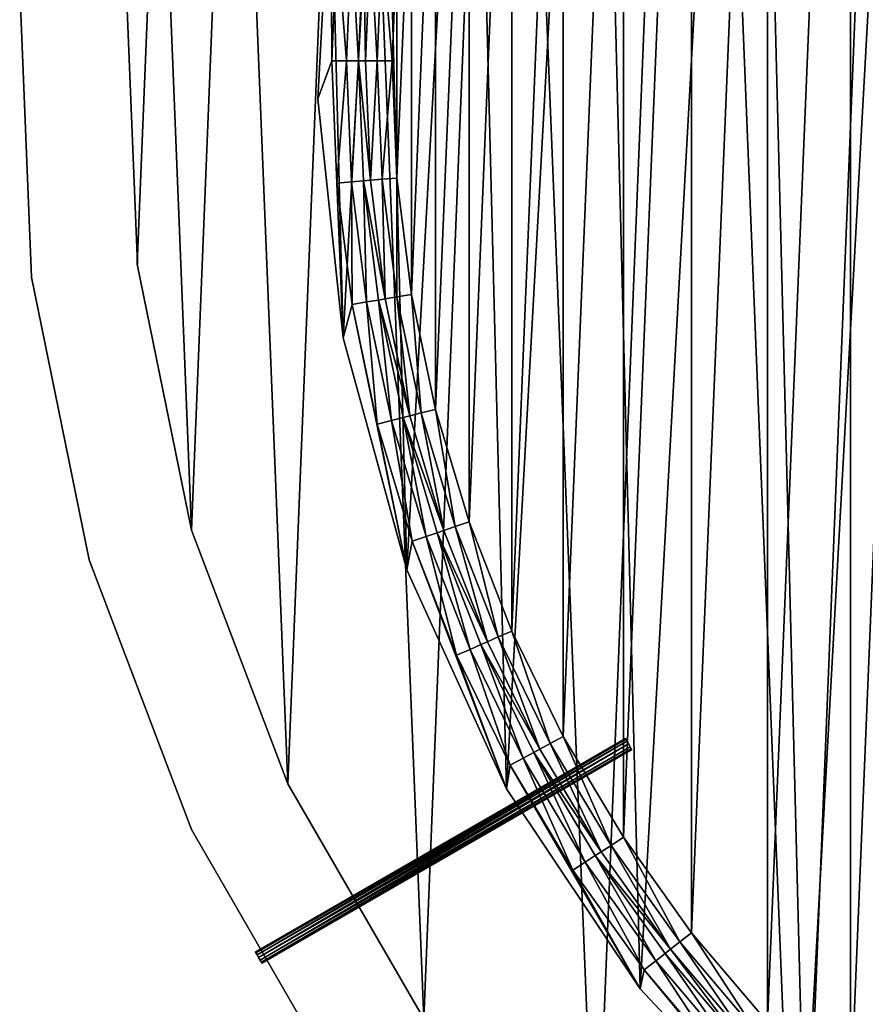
# Model space of a CAD drawing. Header units: millimetres. Extents: x 70 to 909, y -420 to 420.
# Tile 2 of 15: x 70 to 268, y -221 to 10. Entities that reach past the tile are written whole.
import ezdxf

# ---------------------------------------------------------------- set-up
doc = ezdxf.new("R2010")
doc.units = ezdxf.units.MM
doc.header["$LTSCALE"] = 25.4
doc.layers.get('0').update_dxf_attribs({"true_color": 0xff5454})

# ---------------------------------------------------------------- blocks, each defined once
blk = doc.blocks.new('MIST-8944.STL')
at = {"color": 7, "true_color": 0xffffff}
mesh = blk.add_polyface(dxfattribs=at)
corners = [(97.16, -47.61, 1.61), (102.27, 79.01, 1.61), (94.6, 15.91, 1.61), (109.88, -109.9, 1.61), (119.95, 140.07, 1.61), (132.42, -169.33, 1.61), (147.2, 197.5, 1.61), (164.21, -224.39, 1.61), (183.32, 249.82, 1.61), (204.41, -273.63, 1.61), (227.35, 295.66, 1.61), (251.99, -315.78, 1.61), (278.17, 333.85, 1.61), (305.72, -349.76, 1.61), (334.46, 363.39, 1.61), (364.2, -374.67, 1.61), (394.75, 383.52, 1.61), (425.92, -389.88, 1.61), (457.5, 393.72, 1.61), (489.28, -395, 1.61), (521.07, 393.72, 1.61), (552.65, -389.88, 1.61), (583.81, 383.52, 1.61), (614.37, -374.67, 1.61), (644.11, 363.39, 1.61), (672.85, -349.76, 1.61), (700.4, 333.85, 1.61), (726.58, -315.78, 1.61), (751.22, 295.66, 1.61), (774.16, -273.63, 1.61), (795.25, 249.82, 1.61), (814.36, -224.39, 1.61), (831.36, 197.5, 1.61), (846.15, -169.33, 1.61), (858.62, 140.07, 1.61), (868.69, -109.9, 1.61), (876.3, 79.01, 1.61), (881.4, -47.61, 1.61), (883.96, 15.91, 1.61)]
mesh.append_faces([[corners[k] for k in face] for face in [(0, 1, 2), (36, 37, 38)]], dxfattribs={"vtx0": -1, "color": 7})
mesh.append_faces([[corners[k] for k in face] for face in [(1, 3, 4), (4, 5, 6), (6, 7, 8), (8, 9, 10), (10, 11, 12), (12, 13, 14), (14, 15, 16), (16, 17, 18), (18, 19, 20), (20, 21, 22), (22, 23, 24), (24, 25, 26), (26, 27, 28), (28, 29, 30), (30, 31, 32), (32, 33, 34), (34, 35, 36)]], dxfattribs={"vtx0": -1, "vtx1": -1, "color": 7})
mesh.append_faces([[corners[k] for k in face] for face in [(1, 0, 3), (4, 3, 5), (6, 5, 7), (8, 7, 9), (10, 9, 11), (12, 11, 13), (14, 13, 15), (16, 15, 17), (18, 17, 19), (20, 19, 21), (22, 21, 23), (24, 23, 25), (26, 25, 27), (28, 27, 29), (30, 29, 31), (32, 31, 33), (34, 33, 35), (36, 35, 37)]], dxfattribs={"vtx0": -1, "vtx2": -1, "color": 7})
mesh = blk.add_polyface(dxfattribs=at)
corners = [(142.5, 47.34, 162.11), (143.9, 28.62, 162.11), (142.71, 0, 162.11), (147.44, 57.04, 162.11), (154.58, 102.35, 162.11), (153.32, 85.08, 162.11), (161.49, 112.53, 162.11), (175.34, 154.72, 162.11), (171.9, 139.22, 162.11), (184.48, 164.95, 162.11), (204.22, 203.07, 162.11), (199.14, 189.56, 162.11), (215.79, 212.87, 162.11), (240.49, 246.17, 162.11), (234.3, 234.73, 162.11), (254.56, 254.98, 162.11), (283.2, 282.89, 162.11), (276.41, 273.49, 162.11), (299.73, 290.14, 162.11), (331.25, 312.29, 162.11), (324.33, 304.8, 162.11), (350.07, 317.38, 162.11), (383.39, 333.6, 162.11), (376.75, 327.79, 162.11), (404.2, 335.97, 162.11), (438.27, 346.26, 162.11), (432.24, 341.85, 162.11), (460.66, 345.39, 162.11), (494.48, 349.96, 162.11), (489.28, 346.57, 162.11), (517.9, 345.39, 162.11), (550.55, 344.6, 162.11), (546.33, 341.85, 162.11), (574.36, 335.97, 162.11), (605.03, 330.31, 162.11), (601.81, 327.8, 162.11), (628.5, 317.38, 162.11), (656.52, 307.46, 162.11), (654.23, 304.8, 162.11), (678.84, 290.14, 162.11), (703.67, 276.66, 162.11), (702.15, 273.5, 162.11), (724.01, 254.98, 162.11), (745.27, 238.68, 162.11), (744.27, 234.73, 162.11), (762.78, 212.87, 162.11), (780.25, 194.53, 162.11), (779.42, 189.56, 162.11), (794.09, 164.95, 162.11), (807.68, 145.34, 162.11), (806.67, 139.22, 162.11), (817.08, 112.53, 162.11), (826.87, 92.38, 162.11), (825.25, 85.08, 162.11), (831.13, 57.05, 162.11), (837.32, 37.03, 162.11), (834.67, 28.62, 162.11), (835.86, 0, 162.11), (139.4, -8.9, 162.11), (145.36, -64.91, 162.11), (143.9, -28.62, 162.11), (147.44, -57.05, 162.11), (160.22, -119.24, 162.11), (153.32, -85.08, 162.11), (161.49, -112.53, 162.11), (183.61, -170.48, 162.11), (171.9, -139.22, 162.11), (184.48, -164.95, 162.11), (214.92, -217.31, 162.11), (199.15, -189.56, 162.11), (215.79, -212.87, 162.11), (253.33, -258.51, 162.11), (234.3, -234.73, 162.11), (254.56, -254.98, 162.11), (297.85, -293.01, 162.11), (276.42, -273.5, 162.11), (299.73, -290.14, 162.11), (347.33, -319.92, 162.11), (324.34, -304.8, 162.11), (350.07, -317.38, 162.11), (400.49, -338.55, 162.11), (376.75, -327.8, 162.11), (404.21, -335.97, 162.11), (455.95, -348.41, 162.11), (432.24, -341.85, 162.11), (460.67, -345.39, 162.11), (512.27, -349.24, 162.11), (489.29, -346.57, 162.11), (517.91, -345.39, 162.11), (567.99, -341.03, 162.11), (546.33, -341.85, 162.11), (574.36, -335.97, 162.11), (621.68, -323.99, 162.11), (601.82, -327.79, 162.11), (628.5, -317.38, 162.11), (671.94, -298.56, 162.11), (654.24, -304.8, 162.11), (678.84, -290.14, 162.11), (717.47, -265.39, 162.11), (702.16, -273.49, 162.11), (724.01, -254.98, 162.11), (757.08, -225.35, 162.11), (744.27, -234.73, 162.11), (762.78, -212.87, 162.11), (789.76, -179.48, 162.11), (779.42, -189.56, 162.11), (794.09, -164.95, 162.11), (814.66, -128.95, 162.11), (806.67, -139.22, 162.11), (817.08, -112.53, 162.11), (831.13, -75.09, 162.11), (825.25, -85.08, 162.11), (831.13, -57.04, 162.11), (834.67, -28.62, 162.11), (838.75, -19.28, 162.11)]
mesh.append_faces([[corners[k] for k in face] for face in [(1, 0, 3), (3, 4, 5), (5, 4, 6), (6, 7, 8), (8, 7, 9), (9, 10, 11), (11, 10, 12), (12, 13, 14), (14, 13, 15), (15, 16, 17), (17, 16, 18), (18, 19, 20), (20, 19, 21), (21, 22, 23), (23, 22, 24), (24, 25, 26), (26, 25, 27), (27, 28, 29), (29, 28, 30), (30, 31, 32), (32, 31, 33), (33, 34, 35), (35, 34, 36), (36, 37, 38), (38, 37, 39), (39, 40, 41), (41, 40, 42), (42, 43, 44), (44, 43, 45), (45, 46, 47), (47, 46, 48), (48, 49, 50), (50, 49, 51), (51, 52, 53), (53, 52, 54), (54, 55, 56), (56, 55, 57), (58, 2, 59), (59, 61, 62), (62, 64, 65), (65, 67, 68), (68, 70, 71), (71, 73, 74), (74, 76, 77), (77, 79, 80), (80, 82, 83), (83, 85, 86), (86, 88, 89), (89, 91, 92), (92, 94, 95), (95, 97, 98), (98, 100, 101), (101, 103, 104), (104, 106, 107), (107, 109, 110), (110, 113, 114), (114, 57, 55)]], dxfattribs={"vtx0": -1, "vtx1": -1, "color": 7})
mesh.append_faces([[corners[k] for k in face] for face in [(0, 1, 2), (3, 0, 4), (6, 4, 7), (9, 7, 10), (12, 10, 13), (15, 13, 16), (18, 16, 19), (21, 19, 22), (24, 22, 25), (27, 25, 28), (30, 28, 31), (33, 31, 34), (36, 34, 37), (39, 37, 40), (42, 40, 43), (45, 43, 46), (48, 46, 49), (51, 49, 52), (54, 52, 55), (2, 58, 0), (59, 2, 60), (59, 60, 61), (62, 61, 63), (62, 63, 64), (65, 64, 66), (65, 66, 67), (68, 67, 69), (68, 69, 70), (71, 70, 72), (71, 72, 73), (74, 73, 75), (74, 75, 76), (77, 76, 78), (77, 78, 79), (80, 79, 81), (80, 81, 82), (83, 82, 84), (83, 84, 85), (86, 85, 87), (86, 87, 88), (89, 88, 90), (89, 90, 91), (92, 91, 93), (92, 93, 94), (95, 94, 96), (95, 96, 97), (98, 97, 99), (98, 99, 100), (101, 100, 102), (101, 102, 103), (104, 103, 105), (104, 105, 106), (107, 106, 108), (107, 108, 109), (110, 109, 111), (110, 111, 112), (110, 112, 113), (114, 113, 57)]], dxfattribs={"vtx0": -1, "vtx2": -1, "color": 7})
mesh = blk.add_polyface(dxfattribs=at)
corners = [(145.36, -64.91, 162.9), (142.5, 47.34, 162.9), (139.4, -8.9, 162.9), (154.58, 102.35, 162.9), (160.22, -119.24, 162.9), (175.34, 154.72, 162.9), (183.61, -170.48, 162.9), (204.22, 203.07, 162.9), (214.92, -217.31, 162.9), (240.49, 246.17, 162.9), (253.33, -258.51, 162.9), (283.2, 282.89, 162.9), (297.85, -293.01, 162.9), (331.25, 312.29, 162.9), (347.33, -319.92, 162.9), (383.39, 333.6, 162.9), (400.49, -338.55, 162.9), (438.27, 346.26, 162.9), (455.95, -348.41, 162.9), (494.48, 349.96, 162.9), (512.27, -349.24, 162.9), (550.55, 344.6, 162.9), (567.99, -341.03, 162.9), (605.03, 330.31, 162.9), (621.68, -323.99, 162.9), (656.52, 307.46, 162.9), (671.94, -298.56, 162.9), (703.67, 276.66, 162.9), (717.47, -265.39, 162.9), (745.27, 238.68, 162.9), (757.08, -225.35, 162.9), (780.25, 194.53, 162.9), (789.76, -179.48, 162.9), (807.68, 145.34, 162.9), (814.66, -128.95, 162.9), (826.87, 92.38, 162.9), (831.13, -75.09, 162.9), (837.32, 37.03, 162.9), (838.75, -19.28, 162.9)]
mesh.append_faces([[corners[k] for k in face] for face in [(0, 1, 2), (37, 36, 38)]], dxfattribs={"vtx0": -1, "color": 7})
mesh.append_faces([[corners[k] for k in face] for face in [(1, 0, 3), (3, 4, 5), (5, 6, 7), (7, 8, 9), (9, 10, 11), (11, 12, 13), (13, 14, 15), (15, 16, 17), (17, 18, 19), (19, 20, 21), (21, 22, 23), (23, 24, 25), (25, 26, 27), (27, 28, 29), (29, 30, 31), (31, 32, 33), (33, 34, 35), (35, 36, 37)]], dxfattribs={"vtx0": -1, "vtx1": -1, "color": 7})
mesh.append_faces([[corners[k] for k in face] for face in [(3, 0, 4), (5, 4, 6), (7, 6, 8), (9, 8, 10), (11, 10, 12), (13, 12, 14), (15, 14, 16), (17, 16, 18), (19, 18, 20), (21, 20, 22), (23, 22, 24), (25, 24, 26), (27, 26, 28), (29, 28, 30), (31, 30, 32), (33, 32, 34), (35, 34, 36)]], dxfattribs={"vtx0": -1, "vtx2": -1, "color": 7})
mesh = blk.add_polyface(dxfattribs=at)
corners = [(157.95, 27.45, 154.11), (157.95, -27.46, 154.11), (156.81, 0, 154.11), (161.34, 54.72, 154.11), (161.35, -54.73, 154.11), (166.98, 81.62, 154.11), (166.98, -81.62, 154.11), (174.82, 107.95, 154.11), (174.83, -107.96, 154.11), (184.81, 133.55, 154.11), (184.81, -133.55, 154.11), (196.88, 158.24, 154.11), (196.88, -158.24, 154.11), (210.95, 181.84, 154.11), (210.95, -181.85, 154.11), (226.91, 204.21, 154.11), (226.92, -204.21, 154.11), (244.67, 225.18, 154.11), (244.68, -225.18, 154.11), (264.1, 244.61, 154.11), (264.11, -244.61, 154.11), (285.07, 262.37, 154.11), (285.08, -262.37, 154.11), (307.44, 278.34, 154.11), (307.44, -278.34, 154.11), (331.04, 292.4, 154.11), (331.05, -292.4, 154.11), (355.73, 304.47, 154.11), (355.73, -304.47, 154.11), (381.33, 314.46, 154.11), (381.33, -314.46, 154.11), (407.67, 322.3, 154.11), (407.67, -322.3, 154.11), (434.56, 327.94, 154.11), (434.56, -327.94, 154.11), (461.83, 331.34, 154.11), (461.83, -331.34, 154.11), (489.28, 332.47, 154.11), (489.29, -332.47, 154.11), (516.74, 331.34, 154.11), (516.74, -331.34, 154.11), (544.01, 327.94, 154.11), (544.01, -327.94, 154.11), (570.9, 322.3, 154.11), (570.9, -322.3, 154.11), (597.24, 314.46, 154.11), (597.24, -314.46, 154.11), (622.84, 304.47, 154.11), (622.84, -304.47, 154.11), (647.52, 292.4, 154.11), (647.53, -292.4, 154.11), (671.13, 278.34, 154.11), (671.13, -278.34, 154.11), (693.49, 262.37, 154.11), (693.5, -262.37, 154.11), (714.46, 244.61, 154.11), (714.46, -244.61, 154.11), (733.89, 225.18, 154.11), (733.89, -225.18, 154.11), (751.65, 204.21, 154.11), (751.65, -204.21, 154.11), (767.62, 181.85, 154.11), (767.62, -181.84, 154.11), (781.69, 158.24, 154.11), (781.69, -158.24, 154.11), (793.75, 133.55, 154.11), (793.76, -133.55, 154.11), (803.74, 107.96, 154.11), (803.74, -107.95, 154.11), (811.58, 81.62, 154.11), (811.59, -81.62, 154.11), (817.22, 54.73, 154.11), (817.22, -54.72, 154.11), (820.62, 27.46, 154.11), (820.62, -27.45, 154.11), (821.76, 0, 154.11)]
mesh.append_faces([[corners[k] for k in face] for face in [(0, 1, 2), (74, 73, 75)]], dxfattribs={"vtx0": -1, "color": 7})
mesh.append_faces([[corners[k] for k in face] for face in [(1, 3, 4), (4, 5, 6), (6, 7, 8), (8, 9, 10), (10, 11, 12), (12, 13, 14), (14, 15, 16), (16, 17, 18), (18, 19, 20), (20, 21, 22), (22, 23, 24), (24, 25, 26), (26, 27, 28), (28, 29, 30), (30, 31, 32), (32, 33, 34), (34, 35, 36), (36, 37, 38), (38, 39, 40), (40, 41, 42), (42, 43, 44), (44, 45, 46), (46, 47, 48), (48, 49, 50), (50, 51, 52), (52, 53, 54), (54, 55, 56), (56, 57, 58), (58, 59, 60), (60, 61, 62), (62, 63, 64), (64, 65, 66), (66, 67, 68), (68, 69, 70), (70, 71, 72), (72, 73, 74)]], dxfattribs={"vtx0": -1, "vtx1": -1, "color": 7})
mesh.append_faces([[corners[k] for k in face] for face in [(1, 0, 3), (4, 3, 5), (6, 5, 7), (8, 7, 9), (10, 9, 11), (12, 11, 13), (14, 13, 15), (16, 15, 17), (18, 17, 19), (20, 19, 21), (22, 21, 23), (24, 23, 25), (26, 25, 27), (28, 27, 29), (30, 29, 31), (32, 31, 33), (34, 33, 35), (36, 35, 37), (38, 37, 39), (40, 39, 41), (42, 41, 43), (44, 43, 45), (46, 45, 47), (48, 47, 49), (50, 49, 51), (52, 51, 53), (54, 53, 55), (56, 55, 57), (58, 57, 59), (60, 59, 61), (62, 61, 63), (64, 63, 65), (66, 65, 67), (68, 67, 69), (70, 69, 71), (72, 71, 73)]], dxfattribs={"vtx0": -1, "vtx2": -1, "color": 7})
mesh = blk.add_polyface(dxfattribs=at)
corners = [(142.5, 47.34, 162.9), (139.4, -8.9, 162.11), (139.4, -8.9, 162.9), (142.5, 47.34, 162.11)]
mesh.append_faces([[corners[k] for k in face] for face in [(0, 1, 2), (1, 0, 3)]], dxfattribs={"vtx0": -1, "color": 7})
mesh = blk.add_polyface(dxfattribs=at)
corners = [(143.9, 28.62, 162.11), (146.17, 0, 161.33), (142.71, 0, 162.11), (147.34, 28.33, 161.33)]
mesh.append_faces([[corners[k] for k in face] for face in [(0, 1, 2), (1, 0, 3)]], dxfattribs={"vtx0": -1, "color": 7})
mesh = blk.add_polyface(dxfattribs=at)
corners = [(147.34, 28.33, 161.33), (148.95, 0, 159.13), (146.17, 0, 161.33), (150.11, 28.1, 159.13)]
mesh.append_faces([[corners[k] for k in face] for face in [(0, 1, 2), (1, 0, 3)]], dxfattribs={"vtx0": -1, "color": 7})
mesh = blk.add_polyface(dxfattribs=at)
corners = [(150.11, 28.1, 159.13), (150.58, 0, 157.1), (148.95, 0, 159.13), (151.73, 27.97, 157.1)]
mesh.append_faces([[corners[k] for k in face] for face in [(0, 1, 2), (1, 0, 3)]], dxfattribs={"vtx0": -1, "color": 7})
mesh = blk.add_polyface(dxfattribs=at)
corners = [(151.73, 27.97, 157.1), (153.35, 0, 154.9), (150.58, 0, 157.1), (154.5, 27.74, 154.9)]
mesh.append_faces([[corners[k] for k in face] for face in [(0, 1, 2), (1, 0, 3)]], dxfattribs={"vtx0": -1, "color": 7})
mesh = blk.add_polyface(dxfattribs=at)
corners = [(154.5, 27.74, 154.9), (156.81, 0, 154.11), (153.35, 0, 154.9), (157.95, 27.45, 154.11)]
mesh.append_faces([[corners[k] for k in face] for face in [(0, 1, 2), (1, 0, 3)]], dxfattribs={"vtx0": -1, "color": 7})
at = {"color": 254, "true_color": 0xe3e2e8}
mesh = blk.add_polyface(dxfattribs=at)
corners = [(69.63, 16.91, 151.61), (72.35, -50.63, 1.61), (72.35, -50.63, 151.61), (69.63, 16.91, 1.61)]
mesh.append_faces([[corners[k] for k in face] for face in [(0, 1, 2), (1, 0, 3)]], dxfattribs={"vtx0": -1, "color": 254})
mesh = blk.add_polyface(dxfattribs=at)
corners = [(97.17, -47.61, 151.61), (94.6, 15.91, 1.61), (97.16, -47.61, 1.61), (94.61, 15.9, 151.61)]
mesh.append_faces([[corners[k] for k in face] for face in [(0, 1, 2), (1, 0, 3)]], dxfattribs={"vtx0": -1, "color": 254})
at = {"color": 7, "true_color": 0xffffff}
mesh = blk.add_polyface(dxfattribs=at)
corners = [(146.17, 0, 161.33), (143.9, -28.62, 162.11), (142.71, 0, 162.11), (147.34, -28.34, 161.33)]
mesh.append_faces([[corners[k] for k in face] for face in [(0, 1, 2), (1, 0, 3)]], dxfattribs={"vtx0": -1, "color": 7})
mesh = blk.add_polyface(dxfattribs=at)
corners = [(148.95, 0, 159.13), (147.34, -28.34, 161.33), (146.17, 0, 161.33), (150.11, -28.11, 159.13)]
mesh.append_faces([[corners[k] for k in face] for face in [(0, 1, 2), (1, 0, 3)]], dxfattribs={"vtx0": -1, "color": 7})
mesh = blk.add_polyface(dxfattribs=at)
corners = [(148.95, 0, 159.13), (151.73, -27.97, 157.1), (150.11, -28.11, 159.13), (150.58, 0, 157.1)]
mesh.append_faces([[corners[k] for k in face] for face in [(0, 1, 2), (1, 0, 3)]], dxfattribs={"vtx0": -1, "color": 7})
mesh = blk.add_polyface(dxfattribs=at)
corners = [(153.35, 0, 154.9), (151.73, -27.97, 157.1), (150.58, 0, 157.1), (154.5, -27.74, 154.9)]
mesh.append_faces([[corners[k] for k in face] for face in [(0, 1, 2), (1, 0, 3)]], dxfattribs={"vtx0": -1, "color": 7})
mesh = blk.add_polyface(dxfattribs=at)
corners = [(156.81, 0, 154.11), (154.5, -27.74, 154.9), (153.35, 0, 154.9), (157.95, -27.46, 154.11)]
mesh.append_faces([[corners[k] for k in face] for face in [(0, 1, 2), (1, 0, 3)]], dxfattribs={"vtx0": -1, "color": 7})
mesh = blk.add_polyface(dxfattribs=at)
corners = [(139.4, -8.9, 162.9), (145.36, -64.91, 162.11), (145.36, -64.91, 162.9), (139.4, -8.9, 162.11)]
mesh.append_faces([[corners[k] for k in face] for face in [(0, 1, 2), (1, 0, 3)]], dxfattribs={"vtx0": -1, "color": 7})
mesh = blk.add_polyface(dxfattribs=at)
corners = [(157.95, -27.46, 154.11), (157.94, -55.29, 154.9), (154.5, -27.74, 154.9), (161.35, -54.73, 154.11)]
mesh.append_faces([[corners[k] for k in face] for face in [(0, 1, 2), (1, 0, 3)]], dxfattribs={"vtx0": -1, "color": 7})
mesh = blk.add_polyface(dxfattribs=at)
corners = [(147.34, -28.34, 161.33), (147.44, -57.05, 162.11), (143.9, -28.62, 162.11), (150.85, -56.48, 161.33)]
mesh.append_faces([[corners[k] for k in face] for face in [(0, 1, 2), (1, 0, 3)]], dxfattribs={"vtx0": -1, "color": 7})
mesh = blk.add_polyface(dxfattribs=at)
corners = [(150.11, -28.11, 159.13), (150.85, -56.48, 161.33), (147.34, -28.34, 161.33), (153.59, -56.02, 159.13)]
mesh.append_faces([[corners[k] for k in face] for face in [(0, 1, 2), (1, 0, 3)]], dxfattribs={"vtx0": -1, "color": 7})
mesh = blk.add_polyface(dxfattribs=at)
corners = [(150.11, -28.11, 159.13), (155.2, -55.75, 157.1), (153.59, -56.02, 159.13), (151.73, -27.97, 157.1)]
mesh.append_faces([[corners[k] for k in face] for face in [(0, 1, 2), (1, 0, 3)]], dxfattribs={"vtx0": -1, "color": 7})
mesh = blk.add_polyface(dxfattribs=at)
corners = [(154.5, -27.74, 154.9), (155.2, -55.75, 157.1), (151.73, -27.97, 157.1), (157.94, -55.29, 154.9)]
mesh.append_faces([[corners[k] for k in face] for face in [(0, 1, 2), (1, 0, 3)]], dxfattribs={"vtx0": -1, "color": 7})
at = {"color": 254, "true_color": 0xe3e2e8}
mesh = blk.add_polyface(dxfattribs=at)
corners = [(109.88, -109.89, 151.61), (97.16, -47.61, 1.61), (109.88, -109.9, 1.61), (97.17, -47.61, 151.61)]
mesh.append_faces([[corners[k] for k in face] for face in [(0, 1, 2), (1, 0, 3)]], dxfattribs={"vtx0": -1, "color": 254})
mesh = blk.add_polyface(dxfattribs=at)
corners = [(72.35, -50.63, 151.61), (85.87, -116.85, 1.61), (85.87, -116.85, 151.61), (72.35, -50.63, 1.61)]
mesh.append_faces([[corners[k] for k in face] for face in [(0, 1, 2), (1, 0, 3)]], dxfattribs={"vtx0": -1, "color": 254})
at = {"color": 7, "true_color": 0xffffff}
mesh = blk.add_polyface(dxfattribs=at)
corners = [(157.94, -55.29, 154.9), (160.94, -83.15, 157.1), (155.2, -55.75, 157.1), (163.63, -82.47, 154.9)]
mesh.append_faces([[corners[k] for k in face] for face in [(0, 1, 2), (1, 0, 3)]], dxfattribs={"vtx0": -1, "color": 7})
mesh = blk.add_polyface(dxfattribs=at)
corners = [(161.35, -54.73, 154.11), (163.63, -82.47, 154.9), (157.94, -55.29, 154.9), (166.98, -81.62, 154.11)]
mesh.append_faces([[corners[k] for k in face] for face in [(0, 1, 2), (1, 0, 3)]], dxfattribs={"vtx0": -1, "color": 7})
mesh = blk.add_polyface(dxfattribs=at)
corners = [(150.85, -56.48, 161.33), (153.32, -85.08, 162.11), (147.44, -57.05, 162.11), (156.67, -84.23, 161.33)]
mesh.append_faces([[corners[k] for k in face] for face in [(0, 1, 2), (1, 0, 3)]], dxfattribs={"vtx0": -1, "color": 7})
mesh = blk.add_polyface(dxfattribs=at)
corners = [(153.59, -56.02, 159.13), (156.67, -84.23, 161.33), (150.85, -56.48, 161.33), (159.36, -83.55, 159.13)]
mesh.append_faces([[corners[k] for k in face] for face in [(0, 1, 2), (1, 0, 3)]], dxfattribs={"vtx0": -1, "color": 7})
mesh = blk.add_polyface(dxfattribs=at)
corners = [(153.59, -56.02, 159.13), (160.94, -83.15, 157.1), (159.36, -83.55, 159.13), (155.2, -55.75, 157.1)]
mesh.append_faces([[corners[k] for k in face] for face in [(0, 1, 2), (1, 0, 3)]], dxfattribs={"vtx0": -1, "color": 7})
mesh = blk.add_polyface(dxfattribs=at)
corners = [(145.36, -64.91, 162.9), (160.22, -119.24, 162.11), (160.22, -119.24, 162.9), (145.36, -64.91, 162.11)]
mesh.append_faces([[corners[k] for k in face] for face in [(0, 1, 2), (1, 0, 3)]], dxfattribs={"vtx0": -1, "color": 7})
mesh = blk.add_polyface(dxfattribs=at)
corners = [(163.63, -82.47, 154.9), (168.93, -109.98, 157.1), (160.94, -83.15, 157.1), (171.56, -109.08, 154.9)]
mesh.append_faces([[corners[k] for k in face] for face in [(0, 1, 2), (1, 0, 3)]], dxfattribs={"vtx0": -1, "color": 7})
mesh = blk.add_polyface(dxfattribs=at)
corners = [(166.98, -81.62, 154.11), (171.56, -109.08, 154.9), (163.63, -82.47, 154.9), (174.83, -107.96, 154.11)]
mesh.append_faces([[corners[k] for k in face] for face in [(0, 1, 2), (1, 0, 3)]], dxfattribs={"vtx0": -1, "color": 7})
mesh = blk.add_polyface(dxfattribs=at)
corners = [(156.67, -84.23, 161.33), (161.49, -112.53, 162.11), (153.32, -85.08, 162.11), (164.76, -111.41, 161.33)]
mesh.append_faces([[corners[k] for k in face] for face in [(0, 1, 2), (1, 0, 3)]], dxfattribs={"vtx0": -1, "color": 7})
mesh = blk.add_polyface(dxfattribs=at)
corners = [(159.36, -83.55, 159.13), (164.76, -111.41, 161.33), (156.67, -84.23, 161.33), (167.39, -110.51, 159.13)]
mesh.append_faces([[corners[k] for k in face] for face in [(0, 1, 2), (1, 0, 3)]], dxfattribs={"vtx0": -1, "color": 7})
mesh = blk.add_polyface(dxfattribs=at)
corners = [(159.36, -83.55, 159.13), (168.93, -109.98, 157.1), (167.39, -110.51, 159.13), (160.94, -83.15, 157.1)]
mesh.append_faces([[corners[k] for k in face] for face in [(0, 1, 2), (1, 0, 3)]], dxfattribs={"vtx0": -1, "color": 7})
mesh = blk.add_polyface(dxfattribs=at)
corners = [(174.83, -107.96, 154.11), (181.65, -134.94, 154.9), (171.56, -109.08, 154.9), (184.81, -133.55, 154.11)]
mesh.append_faces([[corners[k] for k in face] for face in [(0, 1, 2), (1, 0, 3)]], dxfattribs={"vtx0": -1, "color": 7})
at = {"color": 254, "true_color": 0xe3e2e8}
mesh = blk.add_polyface(dxfattribs=at)
corners = [(132.43, -169.33, 151.61), (109.88, -109.9, 1.61), (132.42, -169.33, 1.61), (109.88, -109.89, 151.61)]
mesh.append_faces([[corners[k] for k in face] for face in [(0, 1, 2), (1, 0, 3)]], dxfattribs={"vtx0": -1, "color": 254})
at = {"color": 7, "true_color": 0xffffff}
mesh = blk.add_polyface(dxfattribs=at)
corners = [(167.39, -110.51, 159.13), (175.07, -137.83, 161.33), (164.76, -111.41, 161.33), (177.61, -136.71, 159.13)]
mesh.append_faces([[corners[k] for k in face] for face in [(0, 1, 2), (1, 0, 3)]], dxfattribs={"vtx0": -1, "color": 7})
mesh = blk.add_polyface(dxfattribs=at)
corners = [(167.39, -110.51, 159.13), (179.11, -136.06, 157.1), (177.61, -136.71, 159.13), (168.93, -109.98, 157.1)]
mesh.append_faces([[corners[k] for k in face] for face in [(0, 1, 2), (1, 0, 3)]], dxfattribs={"vtx0": -1, "color": 7})
mesh = blk.add_polyface(dxfattribs=at)
corners = [(171.56, -109.08, 154.9), (179.11, -136.06, 157.1), (168.93, -109.98, 157.1), (181.65, -134.94, 154.9)]
mesh.append_faces([[corners[k] for k in face] for face in [(0, 1, 2), (1, 0, 3)]], dxfattribs={"vtx0": -1, "color": 7})
mesh = blk.add_polyface(dxfattribs=at)
corners = [(164.76, -111.41, 161.33), (171.9, -139.22, 162.11), (161.49, -112.53, 162.11), (175.07, -137.83, 161.33)]
mesh.append_faces([[corners[k] for k in face] for face in [(0, 1, 2), (1, 0, 3)]], dxfattribs={"vtx0": -1, "color": 7})
at = {"color": 254, "true_color": 0xe3e2e8}
mesh = blk.add_polyface(dxfattribs=at)
corners = [(85.87, -116.85, 151.61), (109.84, -180.05, 1.61), (109.84, -180.05, 151.61), (85.87, -116.85, 1.61)]
mesh.append_faces([[corners[k] for k in face] for face in [(0, 1, 2), (1, 0, 3)]], dxfattribs={"vtx0": -1, "color": 254})
at = {"color": 7, "true_color": 0xffffff}
mesh = blk.add_polyface(dxfattribs=at)
corners = [(160.22, -119.24, 162.9), (183.61, -170.48, 162.11), (183.61, -170.48, 162.9), (160.22, -119.24, 162.11)]
mesh.append_faces([[corners[k] for k in face] for face in [(0, 1, 2), (1, 0, 3)]], dxfattribs={"vtx0": -1, "color": 7})
mesh = blk.add_polyface(dxfattribs=at)
corners = [(184.81, -133.55, 154.11), (193.84, -159.89, 154.9), (181.65, -134.94, 154.9), (196.88, -158.24, 154.11)]
mesh.append_faces([[corners[k] for k in face] for face in [(0, 1, 2), (1, 0, 3)]], dxfattribs={"vtx0": -1, "color": 7})
mesh = blk.add_polyface(dxfattribs=at)
corners = [(181.65, -134.94, 154.9), (191.4, -161.21, 157.1), (179.11, -136.06, 157.1), (193.84, -159.89, 154.9)]
mesh.append_faces([[corners[k] for k in face] for face in [(0, 1, 2), (1, 0, 3)]], dxfattribs={"vtx0": -1, "color": 7})
mesh = blk.add_polyface(dxfattribs=at)
corners = [(175.07, -137.83, 161.33), (184.48, -164.95, 162.11), (171.9, -139.22, 162.11), (187.52, -163.31, 161.33)]
mesh.append_faces([[corners[k] for k in face] for face in [(0, 1, 2), (1, 0, 3)]], dxfattribs={"vtx0": -1, "color": 7})
mesh = blk.add_polyface(dxfattribs=at)
corners = [(177.61, -136.71, 159.13), (187.52, -163.31, 161.33), (175.07, -137.83, 161.33), (189.97, -161.99, 159.13)]
mesh.append_faces([[corners[k] for k in face] for face in [(0, 1, 2), (1, 0, 3)]], dxfattribs={"vtx0": -1, "color": 7})
mesh = blk.add_polyface(dxfattribs=at)
corners = [(177.61, -136.71, 159.13), (191.4, -161.21, 157.1), (189.97, -161.99, 159.13), (179.11, -136.06, 157.1)]
mesh.append_faces([[corners[k] for k in face] for face in [(0, 1, 2), (1, 0, 3)]], dxfattribs={"vtx0": -1, "color": 7})
mesh = blk.add_polyface(dxfattribs=at)
corners = [(124.9, -208.88, 153.36), (211.41, -158.7, 152.61), (124.8, -208.7, 152.61), (211.51, -158.88, 153.36)]
mesh.append_faces([[corners[k] for k in face] for face in [(0, 1, 2), (1, 0, 3)]], dxfattribs={"vtx0": -1, "color": 7})
mesh = blk.add_polyface(dxfattribs=at)
corners = [(124.8, -208.7, 152.61), (211.51, -158.88, 151.86), (124.9, -208.88, 151.86), (211.41, -158.7, 152.61)]
mesh.append_faces([[corners[k] for k in face] for face in [(0, 1, 2), (1, 0, 3)]], dxfattribs={"vtx0": -1, "color": 7})
mesh = blk.add_polyface(dxfattribs=at)
corners = [(125.18, -209.35, 153.91), (211.51, -158.88, 153.36), (124.9, -208.88, 153.36), (211.78, -159.35, 153.91)]
mesh.append_faces([[corners[k] for k in face] for face in [(0, 1, 2), (1, 0, 3)]], dxfattribs={"vtx0": -1, "color": 7})
mesh = blk.add_polyface(dxfattribs=at)
corners = [(211.51, -158.88, 151.86), (125.18, -209.35, 151.31), (124.9, -208.88, 151.86), (211.78, -159.35, 151.31)]
mesh.append_faces([[corners[k] for k in face] for face in [(0, 1, 2), (1, 0, 3)]], dxfattribs={"vtx0": -1, "color": 7})
mesh = blk.add_polyface(dxfattribs=at)
corners = [(196.88, -158.24, 154.11), (208.06, -183.74, 154.9), (193.84, -159.89, 154.9), (210.95, -181.85, 154.11)]
mesh.append_faces([[corners[k] for k in face] for face in [(0, 1, 2), (1, 0, 3)]], dxfattribs={"vtx0": -1, "color": 7})
mesh = blk.add_polyface(dxfattribs=at)
corners = [(212.81, -161.12, 151.86), (212.81, -161.12, 153.36), (212.91, -161.3, 152.61), (212.53, -160.65, 151.31), (212.53, -160.65, 153.91), (212.16, -160, 151.11), (212.16, -160, 154.11), (211.78, -159.35, 151.31), (211.78, -159.35, 153.91), (211.51, -158.88, 151.86), (211.51, -158.88, 153.36), (211.41, -158.7, 152.61)]
mesh.append_faces([[corners[k] for k in face] for face in [(0, 1, 2), (10, 9, 11)]], dxfattribs={"vtx0": -1, "color": 7})
mesh.append_faces([[corners[k] for k in face] for face in [(1, 3, 4), (4, 5, 6), (6, 7, 8), (8, 9, 10)]], dxfattribs={"vtx0": -1, "vtx1": -1, "color": 7})
mesh.append_faces([[corners[k] for k in face] for face in [(1, 0, 3), (4, 3, 5), (6, 5, 7), (8, 7, 9)]], dxfattribs={"vtx0": -1, "vtx2": -1, "color": 7})
mesh = blk.add_polyface(dxfattribs=at)
corners = [(125.55, -210, 154.11), (211.78, -159.35, 153.91), (125.18, -209.35, 153.91), (212.16, -160, 154.11)]
mesh.append_faces([[corners[k] for k in face] for face in [(0, 1, 2), (1, 0, 3)]], dxfattribs={"vtx0": -1, "color": 7})
mesh = blk.add_polyface(dxfattribs=at)
corners = [(211.78, -159.35, 151.31), (125.55, -210, 151.11), (125.18, -209.35, 151.31), (212.16, -160, 151.11)]
mesh.append_faces([[corners[k] for k in face] for face in [(0, 1, 2), (1, 0, 3)]], dxfattribs={"vtx0": -1, "color": 7})
mesh = blk.add_polyface(dxfattribs=at)
corners = [(125.93, -210.65, 153.91), (212.16, -160, 154.11), (125.55, -210, 154.11), (212.53, -160.65, 153.91)]
mesh.append_faces([[corners[k] for k in face] for face in [(0, 1, 2), (1, 0, 3)]], dxfattribs={"vtx0": -1, "color": 7})
mesh = blk.add_polyface(dxfattribs=at)
corners = [(212.16, -160, 151.11), (125.93, -210.65, 151.31), (125.55, -210, 151.11), (212.53, -160.65, 151.31)]
mesh.append_faces([[corners[k] for k in face] for face in [(0, 1, 2), (1, 0, 3)]], dxfattribs={"vtx0": -1, "color": 7})
mesh = blk.add_polyface(dxfattribs=at)
corners = [(126.2, -211.12, 153.36), (212.53, -160.65, 153.91), (125.93, -210.65, 153.91), (212.81, -161.12, 153.36)]
mesh.append_faces([[corners[k] for k in face] for face in [(0, 1, 2), (1, 0, 3)]], dxfattribs={"vtx0": -1, "color": 7})
mesh = blk.add_polyface(dxfattribs=at)
corners = [(212.53, -160.65, 151.31), (126.2, -211.12, 151.86), (125.93, -210.65, 151.31), (212.81, -161.12, 151.86)]
mesh.append_faces([[corners[k] for k in face] for face in [(0, 1, 2), (1, 0, 3)]], dxfattribs={"vtx0": -1, "color": 7})
mesh = blk.add_polyface(dxfattribs=at)
corners = [(212.81, -161.12, 153.36), (126.3, -211.3, 152.61), (212.91, -161.3, 152.61), (126.2, -211.12, 153.36)]
mesh.append_faces([[corners[k] for k in face] for face in [(0, 1, 2), (1, 0, 3)]], dxfattribs={"vtx0": -1, "color": 7})
mesh = blk.add_polyface(dxfattribs=at)
corners = [(212.91, -161.3, 152.61), (126.2, -211.12, 151.86), (212.81, -161.12, 151.86), (126.3, -211.3, 152.61)]
mesh.append_faces([[corners[k] for k in face] for face in [(0, 1, 2), (1, 0, 3)]], dxfattribs={"vtx0": -1, "color": 7})
mesh = blk.add_polyface(dxfattribs=at)
corners = [(189.97, -161.99, 159.13), (205.73, -185.26, 157.1), (204.36, -186.15, 159.13), (191.4, -161.21, 157.1)]
mesh.append_faces([[corners[k] for k in face] for face in [(0, 1, 2), (1, 0, 3)]], dxfattribs={"vtx0": -1, "color": 7})
mesh = blk.add_polyface(dxfattribs=at)
corners = [(193.84, -159.89, 154.9), (205.73, -185.26, 157.1), (191.4, -161.21, 157.1), (208.06, -183.74, 154.9)]
mesh.append_faces([[corners[k] for k in face] for face in [(0, 1, 2), (1, 0, 3)]], dxfattribs={"vtx0": -1, "color": 7})
mesh = blk.add_polyface(dxfattribs=at)
corners = [(187.52, -163.31, 161.33), (199.15, -189.56, 162.11), (184.48, -164.95, 162.11), (202.04, -187.67, 161.33)]
mesh.append_faces([[corners[k] for k in face] for face in [(0, 1, 2), (1, 0, 3)]], dxfattribs={"vtx0": -1, "color": 7})
mesh = blk.add_polyface(dxfattribs=at)
corners = [(189.97, -161.99, 159.13), (202.04, -187.67, 161.33), (187.52, -163.31, 161.33), (204.36, -186.15, 159.13)]
mesh.append_faces([[corners[k] for k in face] for face in [(0, 1, 2), (1, 0, 3)]], dxfattribs={"vtx0": -1, "color": 7})
at = {"color": 254, "true_color": 0xe3e2e8}
mesh = blk.add_polyface(dxfattribs=at)
corners = [(164.21, -224.38, 151.61), (132.42, -169.33, 1.61), (164.21, -224.39, 1.61), (132.43, -169.33, 151.61)]
mesh.append_faces([[corners[k] for k in face] for face in [(0, 1, 2), (1, 0, 3)]], dxfattribs={"vtx0": -1, "color": 254})
at = {"color": 7, "true_color": 0xffffff}
mesh = blk.add_polyface(dxfattribs=at)
corners = [(183.61, -170.48, 162.9), (214.92, -217.31, 162.11), (214.92, -217.31, 162.9), (183.61, -170.48, 162.11)]
mesh.append_faces([[corners[k] for k in face] for face in [(0, 1, 2), (1, 0, 3)]], dxfattribs={"vtx0": -1, "color": 7})
at = {"color": 254, "true_color": 0xe3e2e8}
mesh = blk.add_polyface(dxfattribs=at)
corners = [(109.84, -180.05, 151.61), (143.63, -238.59, 1.61), (143.63, -238.59, 151.61), (109.84, -180.05, 1.61)]
mesh.append_faces([[corners[k] for k in face] for face in [(0, 1, 2), (1, 0, 3)]], dxfattribs={"vtx0": -1, "color": 254})
at = {"color": 7, "true_color": 0xffffff}
mesh = blk.add_polyface(dxfattribs=at)
corners = [(210.95, -181.85, 154.11), (224.19, -206.33, 154.9), (208.06, -183.74, 154.9), (226.92, -204.21, 154.11)]
mesh.append_faces([[corners[k] for k in face] for face in [(0, 1, 2), (1, 0, 3)]], dxfattribs={"vtx0": -1, "color": 7})
mesh = blk.add_polyface(dxfattribs=at)
corners = [(208.06, -183.74, 154.9), (222, -208.04, 157.1), (205.73, -185.26, 157.1), (224.19, -206.33, 154.9)]
mesh.append_faces([[corners[k] for k in face] for face in [(0, 1, 2), (1, 0, 3)]], dxfattribs={"vtx0": -1, "color": 7})
mesh = blk.add_polyface(dxfattribs=at)
corners = [(204.36, -186.15, 159.13), (218.52, -210.75, 161.33), (202.04, -187.67, 161.33), (220.71, -209.04, 159.13)]
mesh.append_faces([[corners[k] for k in face] for face in [(0, 1, 2), (1, 0, 3)]], dxfattribs={"vtx0": -1, "color": 7})
mesh = blk.add_polyface(dxfattribs=at)
corners = [(204.36, -186.15, 159.13), (222, -208.04, 157.1), (220.71, -209.04, 159.13), (205.73, -185.26, 157.1)]
mesh.append_faces([[corners[k] for k in face] for face in [(0, 1, 2), (1, 0, 3)]], dxfattribs={"vtx0": -1, "color": 7})
mesh = blk.add_polyface(dxfattribs=at)
corners = [(202.04, -187.67, 161.33), (215.79, -212.87, 162.11), (199.15, -189.56, 162.11), (218.52, -210.75, 161.33)]
mesh.append_faces([[corners[k] for k in face] for face in [(0, 1, 2), (1, 0, 3)]], dxfattribs={"vtx0": -1, "color": 7})
mesh = blk.add_polyface(dxfattribs=at)
corners = [(226.92, -204.21, 154.11), (242.13, -227.52, 154.9), (224.19, -206.33, 154.9), (244.68, -225.18, 154.11)]
mesh.append_faces([[corners[k] for k in face] for face in [(0, 1, 2), (1, 0, 3)]], dxfattribs={"vtx0": -1, "color": 7})
mesh = blk.add_polyface(dxfattribs=at)
corners = [(224.19, -206.33, 154.9), (240.09, -229.4, 157.1), (222, -208.04, 157.1), (242.13, -227.52, 154.9)]
mesh.append_faces([[corners[k] for k in face] for face in [(0, 1, 2), (1, 0, 3)]], dxfattribs={"vtx0": -1, "color": 7})
mesh = blk.add_polyface(dxfattribs=at)
corners = [(126.2, -211.12, 153.36), (126.2, -211.12, 151.86), (126.3, -211.3, 152.61), (125.93, -210.65, 153.91), (125.93, -210.65, 151.31), (125.55, -210, 154.11), (125.55, -210, 151.11), (125.18, -209.35, 153.91), (125.18, -209.35, 151.31), (124.9, -208.88, 153.36), (124.9, -208.88, 151.86), (124.8, -208.7, 152.61)]
mesh.append_faces([[corners[k] for k in face] for face in [(0, 1, 2), (10, 9, 11)]], dxfattribs={"vtx0": -1, "color": 7})
mesh.append_faces([[corners[k] for k in face] for face in [(1, 3, 4), (4, 5, 6), (6, 7, 8), (8, 9, 10)]], dxfattribs={"vtx0": -1, "vtx1": -1, "color": 7})
mesh.append_faces([[corners[k] for k in face] for face in [(1, 0, 3), (4, 3, 5), (6, 5, 7), (8, 7, 9)]], dxfattribs={"vtx0": -1, "vtx2": -1, "color": 7})
mesh = blk.add_polyface(dxfattribs=at)
corners = [(220.71, -209.04, 159.13), (236.85, -232.39, 161.33), (218.52, -210.75, 161.33), (238.89, -230.51, 159.13)]
mesh.append_faces([[corners[k] for k in face] for face in [(0, 1, 2), (1, 0, 3)]], dxfattribs={"vtx0": -1, "color": 7})
mesh = blk.add_polyface(dxfattribs=at)
corners = [(222, -208.04, 157.1), (238.89, -230.51, 159.13), (220.71, -209.04, 159.13), (240.09, -229.4, 157.1)]
mesh.append_faces([[corners[k] for k in face] for face in [(0, 1, 2), (1, 0, 3)]], dxfattribs={"vtx0": -1, "color": 7})
mesh = blk.add_polyface(dxfattribs=at)
corners = [(218.52, -210.75, 161.33), (234.3, -234.73, 162.11), (215.79, -212.87, 162.11), (236.85, -232.39, 161.33)]
mesh.append_faces([[corners[k] for k in face] for face in [(0, 1, 2), (1, 0, 3)]], dxfattribs={"vtx0": -1, "color": 7})
mesh = blk.add_polyface(dxfattribs=at)
corners = [(214.92, -217.31, 162.9), (253.33, -258.51, 162.11), (253.33, -258.51, 162.9), (214.92, -217.31, 162.11)]
mesh.append_faces([[corners[k] for k in face] for face in [(0, 1, 2), (1, 0, 3)]], dxfattribs={"vtx0": -1, "color": 7})

msp = doc.modelspace()

# ---------------------------------------------------------------- block references
at = {"color": 0}
msp.add_blockref('MIST-8944.STL', (0, 0), dxfattribs=at)

doc.saveas('drawing.dxf')
